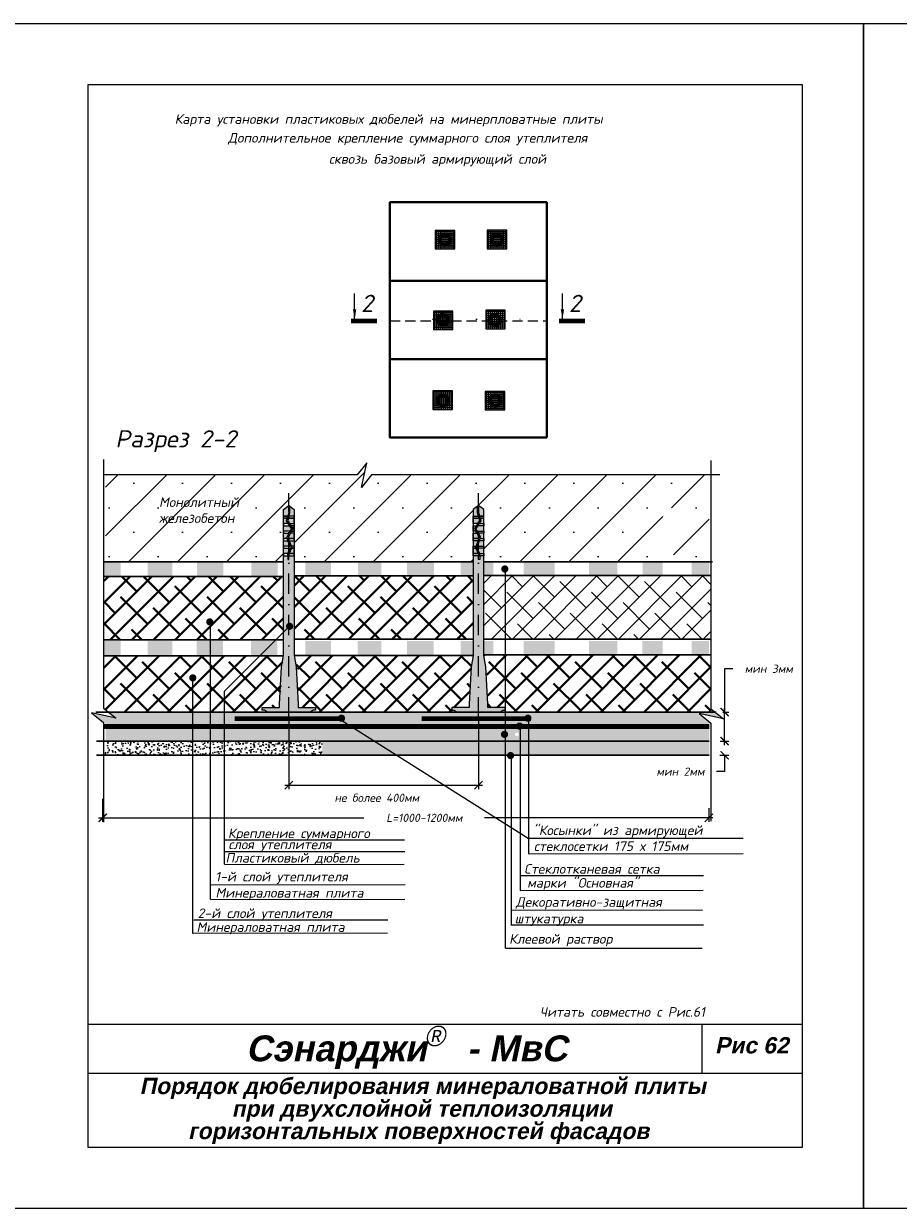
# Model space of a CAD drawing. Header units: inches. Extents: x 47 to 4151, y -1120 to 1902.
# Tile 4 of 93: x 267 to 481, y -419 to -129. Entities that reach past the tile are written whole.
import ezdxf

# ---------------------------------------------------------------- set-up
doc = ezdxf.new("R2010")
doc.units = ezdxf.units.IN
doc.header["$LTSCALE"] = 10
doc.header["$MEASUREMENT"] = 0
for name, pattern in [('ACAD_ISO07W100', [3, 0, -3]), ('DASHDOT', [1, 0.5, -0.25, 0, -0.25]), ('HIDDEN', [0.375, 0.25, -0.125])]:
    doc.linetypes.add(name, pattern=pattern)
doc.layers.add('dim', color=160, linetype='Continuous', lineweight=15)
doc.layers.add('Layer1', color=108, linetype='Continuous', lineweight=30)
for name, color, linetype in [('DUBEL', 142, 'Continuous'), ('hatch', 240, 'Continuous'), ('ndp', 242, 'Continuous'), ('ramka', 248, 'Continuous'), ('Плиты верх', 96, 'Continuous')]:
    doc.layers.add(name, color=color, linetype=linetype)
doc.layers.add('list', color=5, linetype='Continuous', plot=False)
doc.styles.add('ndp', font='ARIALBD.TTF', dxfattribs={"oblique": 12})
doc.styles.add('style2', font='romans.shx', dxfattribs={"oblique": 12})
doc.dimstyles.new('1', dxfattribs={"dimtxt": 2, "dimasz": 2, "dimexe": 1, "dimexo": 0.7, "dimgap": 2, "dimtad": 0, "dimtih": 1, "dimtoh": 1, "dimdec": 4, "dimzin": 0, "dimdsep": 46, "dimtxsty": 'style2', "dimblk": 'ARCHTICK', "dimcen": 1.5, "dimdle": 1, "dimadec": 0, "dimazin": 0, "dimtfac": 1, "dimtdec": 4, "dimtofl": 0, "dimtmove": 0, "dimatfit": 2, "dimldrblk": 'DOTSMALL', "dimfxl": 1, "dimtolj": 1, "dimtzin": 0, "dimarcsym": 0})
doc.dimstyles.new('JIS', dxfattribs={"dimtxt": 2.5, "dimasz": 2.5, "dimexe": 1, "dimexo": 1, "dimgap": 0, "dimtad": 1, "dimdec": 4, "dimdsep": 46, "dimtxsty": 'Standard', "dimcen": 0, "dimadec": 0, "dimazin": 0, "dimtfac": 1, "dimtdec": 4, "dimtix": 1, "dimtmove": 0, "dimatfit": 3, "dimfxl": 1, "dimtolj": 1, "dimtzin": 0, "dimarcsym": 0})
pattern_1 = [(50, (-625.1546, 275.7334), (2.5104106, -0.2196325), [0.2625, -2.8875]), (355, (-625.1546, 275.7334), (-0.4856297, 2.6326725), [0.21, -2.31]), (100.4514, (-624.9454, 275.7151), (2.024783, 2.4130384), [0.2230907, -2.4539974]), (46.1842, (-625.1546, 276.4334), (3.735344, -0.5793166), [0.39375, -4.33125]), (96.6356, (-624.8433, 276.385), (3.27132, 3.409413), [0.334636, -3.680995]), (351.1842, (-625.1546, 276.4334), (3.271317, 3.409415), [0.315, -3.465]), (21, (-624.8046, 276.2584), (2.0891747, -1.409166), [0.2625, -2.8875]), (326, (-624.8046, 276.2584), (0.8516037, 2.538025), [0.21, -2.31]), (71.4514, (-624.6305, 276.141), (2.940779, 1.1288567), [0.2230907, -2.4539974]), (37.5, (-625.1546, 275.7334), (0.0425595, 1.1651285), [0, -2.282, 0, -2.345, 0, -2.31875]), (7.5, (-625.1546, 275.7334), (0.9207434, 1.380441), [0, -1.337, 0, -2.2295, 0, -0.88375]), (327.5, (-625.9351, 275.7334), (1.8683785, -0.07894205), [0, -0.875, 0, -2.73, 0, -3.6225]), (317.5, (-626.285, 275.7334), (2.0411516, 0.3503674), [0, -1.1375, 0, -1.813, 0, -2.5725])]
pattern_2 = [(0, (-625.15458, 275.73343), (0.21875, 0.4375), [0, -0.4375])]
pattern_3 = [(350, (891.94963, 256.61445), (0.29139777, 0.39286785), [0, -0.4375])]
pattern_4 = [(350, (891.92463, 237.18106), (0.29139777, 0.39286785), [0, -0.4375])]

# ---------------------------------------------------------------- blocks, each defined once
blk = doc.blocks.new('_ArchTick')
at = {"layer": 'DUBEL', "color": 0, "const_width": 0.15}
blk.add_lwpolyline([(-0.5, -0.5), (0.5, 0.5)], dxfattribs=at)
blk = doc.blocks.new('*D259')
at = {"layer": 'Defpoints', "color": 0}
for p in [(436.55, -304.45), (436.43, -307.91), (438.3, -307.91)]:
    blk.add_point(p, dxfattribs=at)
at = {"layer": 'dim', "color": 0, "lineweight": -2}
for p, q in [((437.25, -304.45), (439.3, -304.45)), ((438.3, -304.45), (438.3, -302.45)), ((437.13, -307.91), (439.3, -307.91)), ((438.3, -307.91), (438.3, -311.91)), ((438.3, -311.91), (436.3, -311.91))]:
    blk.add_line(p, q, dxfattribs=at)
at = {"layer": 'dim', "color": 0, "lineweight": -2, "xscale": 2, "yscale": 2, "zscale": 2}
for p, rotation in [((438.3, -304.45), 270), ((438.3, -307.91), 90)]:
    blk.add_blockref('_ArchTick', p, dxfattribs=dict(at, rotation=rotation))
at = {"layer": 'dim', "color": 0, "insert": (427.48, -311.91), "char_height": 2, "attachment_point": 5, "style": 'style2'}
blk.add_mtext('\\A1;{\\fRomanS|b0|i0|c204|p2;мин 2мм}', dxfattribs=at)
blk = doc.blocks.new('_DotSmall')
at = {"layer": 'DUBEL', "color": 0, "const_width": 0.5}
blk.add_lwpolyline([(-0.0625, 0, 1), (0.0625, 0, 1)], format="xyb", close=True, dxfattribs=at)
blk = doc.blocks.new('*D258')
at = {"layer": 'Defpoints', "color": 0}
for p in [(437.13, -297.35), (438.3, -297.35), (436.55, -304.45)]:
    blk.add_point(p, dxfattribs=at)
at = {"layer": 'dim', "color": 0, "lineweight": -2}
for p, q in [((440.3, -286.75), (438.3, -286.75)), ((438.3, -286.75), (438.3, -297.35)), ((437.83, -297.35), (439.3, -297.35)), ((438.3, -305.45), (438.3, -296.35)), ((437.25, -304.45), (439.3, -304.45))]:
    blk.add_line(p, q, dxfattribs=at)
at = {"layer": 'dim', "color": 0, "lineweight": -2, "xscale": 2, "yscale": 2, "zscale": 2}
for p, rotation in [((438.3, -297.35), 90), ((438.3, -304.45), 270)]:
    blk.add_blockref('_ArchTick', p, dxfattribs=dict(at, rotation=rotation))
at = {"layer": 'dim', "color": 0, "insert": (449.12, -286.75), "char_height": 2, "attachment_point": 5, "style": 'style2'}
blk.add_mtext('\\A1;{\\fRomanS|b0|i0|c204|p2;мин 3мм}', dxfattribs=at)
blk = doc.blocks.new('*D257')
at = {"layer": 'Defpoints', "color": 0}
for p in [(331.57, -298.72), (378.02, -298.72), (378.02, -315.24)]:
    blk.add_point(p, dxfattribs=at)
at = {"layer": 'dim', "color": 0, "lineweight": -2}
for p, q in [((331.57, -299.42), (331.57, -316.24)), ((378.02, -299.42), (378.02, -316.24)), ((330.57, -315.24), (379.02, -315.24))]:
    blk.add_line(p, q, dxfattribs=at)
at = {"layer": 'dim', "color": 0, "lineweight": -2, "xscale": 2, "yscale": 2, "zscale": 2, "rotation": 180}
blk.add_blockref('_ArchTick', (331.57, -315.24), dxfattribs=at)
at = {"layer": 'dim', "color": 0, "lineweight": -2, "xscale": 2, "yscale": 2, "zscale": 2}
blk.add_blockref('_ArchTick', (378.02, -315.24), dxfattribs=at)
at = {"layer": 'dim', "color": 0, "insert": (353.11, -318.32), "char_height": 2, "attachment_point": 5, "style": 'style2'}
blk.add_mtext('\\A1;{\\fRomanS|b0|i0|c204|p2;не более 400мм}', dxfattribs=at)
blk = doc.blocks.new('*D306')
at = {"layer": 'Defpoints', "color": 0}
for p in [(285.97, -317.88), (434.42, -320.2), (434.42, -323.23)]:
    blk.add_point(p, dxfattribs=at)
at = {"layer": 'dim', "color": 0, "lineweight": -2}
for p, q in [((285.97, -318.58), (285.97, -324.23)), ((434.42, -320.9), (434.42, -324.23)), ((284.97, -323.23), (349.97, -323.23)), ((435.42, -323.23), (379.53, -323.23))]:
    blk.add_line(p, q, dxfattribs=at)
at = {"layer": 'dim', "color": 0, "lineweight": -2, "xscale": 2, "yscale": 2, "zscale": 2, "rotation": 180}
blk.add_blockref('_ArchTick', (285.97, -323.23), dxfattribs=at)
at = {"layer": 'dim', "color": 0, "lineweight": -2, "xscale": 2, "yscale": 2, "zscale": 2}
blk.add_blockref('_ArchTick', (434.42, -323.23), dxfattribs=at)
at = {"layer": 'dim', "color": 0, "insert": (364.75, -323.23), "char_height": 2, "attachment_point": 5, "style": 'style2'}
blk.add_mtext('\\A1;L=1000-1200{\\fRomanS|b0|i0|c204|p2;мм}', dxfattribs=at)

msp = doc.modelspace()

# ---------------------------------------------------------------- hatches: boundary and pattern name
at = {"ltscale": 0.35}
h = msp.add_hatch(dxfattribs=at)
h.set_pattern_fill('NET,_I', color=1, scale=0.15, angle=90, style=2)
h.set_pattern_definition([(90, (524.88955, -315.4073), (-0.47625, 3e-17), []), (180, (524.88955, -315.4073), (-6e-17, -0.47625), [])])
h.paths.add_polyline_path([(372.204341, -183.925119), (372.204341, -179.4154), (367.418221, -179.4154), (367.418221, -183.925119)])
h = msp.add_hatch(dxfattribs=at)
h.set_pattern_fill('NET,_I', color=1, scale=0.15, angle=90, style=2)
h.set_pattern_definition([(90, (537.61676, -315.3983), (-0.47625, 3e-17), []), (180, (537.61676, -315.3983), (-6e-17, -0.47625), [])])
h.paths.add_polyline_path([(384.931551, -183.916143), (384.931551, -179.406424), (380.145431, -179.406424), (380.145431, -183.916143)])
h = msp.add_hatch(dxfattribs=at)
h.set_pattern_fill('NET,_I', color=1, scale=0.15, angle=90, style=2)
h.set_pattern_definition([(90, (524.4314, -335.15647), (-0.47625, 3e-17), []), (180, (524.4314, -335.15647), (-6e-17, -0.47625), [])])
h.paths.add_polyline_path([(371.746194, -203.674314), (371.746194, -199.164595), (366.960073, -199.164595), (366.960073, -203.674314)])
h = msp.add_hatch(dxfattribs=at)
h.set_pattern_fill('NET,_I', color=1, scale=0.15, angle=90, style=2)
h.set_pattern_definition([(90, (537.25886, -334.96457), (-0.47625, 3e-17), []), (180, (537.25886, -334.96457), (-6e-17, -0.47625), [])])
h.paths.add_polyline_path([(384.573644, -203.482411), (384.573644, -198.972692), (379.787524, -198.972692), (379.787524, -203.482411)])
h = msp.add_hatch(dxfattribs=at)
h.set_pattern_fill('NET,_I', color=1, scale=0.15, angle=90, style=2)
h.set_pattern_definition([(90, (524.32537, -354.7164), (-0.47625, 3e-17), []), (180, (524.32537, -354.7164), (-6e-17, -0.47625), [])])
h.paths.add_polyline_path([(371.640156, -223.234241), (371.640156, -218.724522), (366.854035, -218.724522), (366.854035, -223.234241)])
h = msp.add_hatch(dxfattribs=at)
h.set_pattern_fill('NET,_I', color=1, scale=0.15, angle=90, style=2)
h.set_pattern_definition([(90, (537.13247, -354.85425), (-0.47625, 3e-17), []), (180, (537.13247, -354.85425), (-6e-17, -0.47625), [])])
h.paths.add_polyline_path([(384.447259, -223.372089), (384.447259, -218.86237), (379.661139, -218.86237), (379.661139, -223.372089)])
at = {"layer": 'dim'}
h = msp.add_hatch(color=4, dxfattribs=at)
h.paths.add_polyline_path([(331.573033, -276.747516, -0.1139139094), (331.416389, -276.626605), (330.269039, -277.771915), (330.269039, -283.488393), (329.79615, -286.262246), (329.319208, -295.401801), (329.319208, -296.197066), (325.043143, -296.197066), (325.043143, -296.911671), (325.632283, -296.911671), (326.361803, -297.352468), (331.573033, -297.352468)])
h.paths.add_polyline_path([(333.349916, -286.262246), (332.877027, -283.488393), (332.877027, -259.082551), (331.573033, -259.082551), (331.573033, -275.947974, -0.1080456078), (331.756625, -275.907833, -1), (331.756625, -276.787657, -0.1080456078), (331.573033, -276.747516), (331.573033, -297.352468), (336.784263, -297.352468), (337.513783, -296.911671), (338.102923, -296.911671), (338.102923, -296.197066), (333.826858, -296.197066), (333.826858, -295.401801)])
h.paths.add_polyline_path([(331.573033, -259.985832), (331.282617, -259.985832), (331.282617, -259.082551), (330.269039, -259.082551), (330.269039, -277.771915), (331.416389, -276.626605, -0.4913665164), (331.573033, -275.947974)])
h.paths.add_polyline_path([(331.573033, -257.95355), (331.573033, -257.243493), (330.269039, -257.243493), (330.269039, -258.537095), (331.311491, -258.537095)])
h.paths.add_polyline_path([(332.877027, -257.243493), (332.194609, -257.243493), (331.614823, -258.537095), (332.877027, -258.537095)])
h.paths.add_polyline_path([(331.891277, -257.243493), (331.573033, -257.243493), (331.573033, -257.95355)])
h.paths.add_polyline_path([(331.573033, -255.965467), (331.367341, -255.404435), (330.269039, -255.404435), (330.269039, -256.698037), (331.573033, -256.698037)])
h.paths.add_polyline_path([(332.877027, -255.404435), (331.66216, -255.404435), (332.136435, -256.698037), (332.877027, -256.698037)])
h.paths.add_polyline_path([(332.877027, -253.565377), (331.934363, -253.565377), (331.573033, -254.278809), (331.573033, -254.858979), (332.877027, -254.858979)])
h.paths.add_polyline_path([(331.573033, -253.565377), (330.269039, -253.565377), (330.269039, -254.858979), (331.16736, -254.858979), (331.573033, -255.965467), (331.573033, -255.161339), (331.38534, -254.649401), (331.573033, -254.278809), (331.573033, -253.666176), (331.08403, -254.631694)])
h.paths.add_polyline_path([(331.573033, -251.726319), (330.269039, -251.726319), (330.269039, -253.019921), (331.573033, -253.019921)])
h.paths.add_polyline_path([(332.199263, -252.429711), (331.76338, -251.726319), (331.573033, -251.726319), (331.573033, -253.019921), (331.90034, -253.019921)])
h.paths.add_polyline_path([(332.877027, -251.726319), (332.08902, -251.726319), (332.51645, -252.416069), (332.210618, -253.019921), (332.877027, -253.019921)])
h.paths.add_polyline_path([(332.877027, -249.887262), (331.573033, -249.887262), (331.573033, -250.893663), (331.751008, -251.180863), (332.877027, -251.180863)])
h.paths.add_polyline_path([(330.993605, -250.484123), (331.169993, -249.887262), (330.269039, -249.887262), (330.269039, -251.180863), (331.425367, -251.180863)])
h.paths.add_polyline_path([(331.573033, -249.887262), (331.458629, -249.887262), (331.29419, -250.44369), (331.573033, -250.893663)])
h.paths.add_polyline_path([(332.877027, -247.71308), (331.849835, -246.972699), (331.849835, -248.563498), (331.573033, -249.341805), (331.573033, -249.50014), (331.619825, -249.341805), (332.877027, -249.341805)])
h.paths.add_polyline_path([(331.573033, -246.773185), (330.269039, -247.71308), (330.269039, -249.341805), (331.331189, -249.341805), (331.573033, -248.523453)])
h = msp.add_hatch(color=4, dxfattribs=at)
h.paths.add_polyline_path([(378.018058, -259.082551), (376.714064, -259.082551), (376.714064, -283.488393), (376.241175, -286.262246), (375.764233, -295.401801), (375.764233, -296.197066), (371.488168, -296.197066), (371.488168, -296.911671), (372.077309, -296.911671), (372.806828, -297.352468), (378.018058, -297.352468)])
h.paths.add_polyline_path([(379.322052, -259.082551), (378.308474, -259.082551), (378.308474, -259.985832), (378.018058, -259.985832), (378.018058, -297.352468), (383.229289, -297.352468), (383.958808, -296.911671), (384.547949, -296.911671), (384.547949, -296.197066), (380.271883, -296.197066), (380.271883, -295.401801), (379.794941, -286.262246), (379.322052, -283.488393)])
h.paths.add_polyline_path([(377.396482, -257.243493), (376.714064, -257.243493), (376.714064, -258.537095), (377.976268, -258.537095)])
h.paths.add_polyline_path([(379.322052, -257.243493), (378.018058, -257.243493), (378.018058, -257.95355), (378.2796, -258.537095), (379.322052, -258.537095)])
h.paths.add_polyline_path([(377.928931, -255.404435), (376.714064, -255.404435), (376.714064, -256.698037), (377.454656, -256.698037)])
h.paths.add_polyline_path([(379.322052, -255.404435), (378.22375, -255.404435), (378.018058, -255.965467), (378.018058, -256.698037), (379.322052, -256.698037)])
h.paths.add_polyline_path([(379.322052, -253.565377), (378.018058, -253.565377), (378.507061, -254.631694), (378.018058, -253.666176), (378.018058, -254.278809), (378.205751, -254.649401), (378.018058, -255.161339), (378.018058, -255.965467), (378.22375, -255.404435), (378.423732, -254.858979), (379.322052, -254.858979)])
h.paths.add_polyline_path([(377.656729, -253.565377), (376.714064, -253.565377), (376.714064, -254.858979), (378.018058, -254.858979), (378.018058, -254.278809)])
h.paths.add_polyline_path([(377.741257, -248.563498), (377.741257, -246.972699), (376.714064, -247.71308), (376.714064, -249.341805), (377.971266, -249.341805), (378.018058, -249.50014), (378.018058, -249.341805)])
h.paths.add_polyline_path([(379.322052, -247.71308), (378.018058, -246.773185), (378.018058, -248.523453), (378.259902, -249.341805), (379.322052, -249.341805)])
h.paths.add_polyline_path([(379.322052, -249.887262), (378.421098, -249.887262), (378.597486, -250.484123), (378.165724, -251.180863), (379.322052, -251.180863)])
h.paths.add_polyline_path([(378.018058, -249.887262), (376.714064, -249.887262), (376.714064, -251.180863), (377.840083, -251.180863), (378.018058, -250.893663)])
h.paths.add_polyline_path([(378.132462, -249.887262), (378.018058, -249.887262), (378.018058, -250.893663), (378.296901, -250.44369)])
h.paths.add_polyline_path([(377.502071, -251.726319), (376.714064, -251.726319), (376.714064, -253.019921), (377.380473, -253.019921), (377.074641, -252.416069)])
h.paths.add_polyline_path([(378.018058, -251.726319), (377.827712, -251.726319), (377.391829, -252.429711), (377.690751, -253.019921), (378.018058, -253.019921)])
h.paths.add_polyline_path([(379.322052, -251.726319), (378.018058, -251.726319), (378.018058, -253.019921), (379.322052, -253.019921)])
h = msp.add_hatch(dxfattribs=at)
h.set_pattern_fill('ANSI38', color=1, scale=29.327494, style=0)
h.set_pattern_definition([(45, (2e-14, 319.1827), (-2.592209, 2.592209), []), (135, (2e-14, 319.1827), (-7.776626, 2.592209), [9.16484, -5.498905])])
h.paths.add_polyline_path([(434.927371, -263.927043), (387.521259, -263.927043), (387.521259, -279.485214), (434.927371, -279.485214)])
h.paths.add_polyline_path([(387.521259, -263.927043), (379.322052, -263.927043), (379.322052, -279.485214), (387.521259, -279.485214)])
at = {"layer": 'hatch'}
h = msp.add_hatch(dxfattribs=at)
h.set_pattern_fill('SACNCR', color=1, scale=90.327494, style=0)
h.set_pattern_definition([(45, (-496.824, 638.897), (-5.987923, 5.987923), []), (45, (-490.8365, 638.897), (-5.987923, 5.987923), [0, -8.4682])])
h.paths.add_polyline_path([(376.714064, -247.71308), (378.018058, -246.773185), (379.322052, -247.71308), (379.322052, -249.341805), (379.322052, -249.887262), (379.322052, -251.726319), (379.322052, -253.565377), (379.322052, -255.404435), (379.322052, -257.243493), (379.322052, -259.082551), (379.322052, -260.54145), (423.15909, -260.54145), (423.15909, -259.082551), (423.15909, -258.537095), (423.15909, -257.243493), (423.15909, -256.698037), (423.15909, -255.404435), (423.15909, -254.858979), (423.15909, -253.565377), (423.15909, -253.019921), (423.15909, -251.726319), (423.15909, -251.180863), (423.15909, -249.887262), (423.15909, -249.341805), (423.15909, -247.71308), (424.463083, -246.773185), (424.739885, -246.972699), (425.767077, -247.71308), (425.767077, -249.341805), (425.767077, -251.180863), (425.767077, -251.726319), (425.767077, -253.019921), (425.767077, -253.565377), (425.767077, -255.404435), (425.767077, -256.698037), (425.767077, -258.537095), (425.767077, -259.082551), (425.767077, -260.54145), (434.521798, -260.54145), (434.521798, -239.229555), (352.075606, -239.229555), (349.631866, -242.330282), (349.7281, -241.890166), (349.370244, -242.344229), (350.591715, -236.757978), (348.572045, -239.215608), (348.321886, -239.215608), (348.310424, -239.229555), (286.676105, -239.229555), (286.676105, -260.54145), (330.269039, -260.54145), (330.269039, -259.082551), (330.269039, -258.537095), (330.269039, -257.243493), (330.269039, -256.698037), (330.269039, -255.404435), (330.269039, -254.858979), (330.269039, -253.565377), (330.269039, -253.019921), (330.269039, -251.726319), (330.269039, -251.180863), (330.269039, -249.887262), (330.269039, -249.341805), (330.269039, -247.71308), (331.573033, -246.773185), (331.849835, -246.972699), (332.877027, -247.71308), (332.877027, -249.341805), (332.877027, -251.180863), (332.877027, -251.726319), (332.877027, -253.019921), (332.877027, -253.565377), (332.877027, -255.404435), (332.877027, -256.698037), (332.877027, -258.537095), (332.877027, -259.082551), (332.877027, -260.54145), (376.714064, -260.54145), (376.714064, -259.082551), (376.714064, -258.537095), (376.714064, -256.698037), (376.714064, -254.858979), (376.714064, -253.565377), (376.714064, -251.726319), (376.714064, -249.341805)])
h.paths.add_polyline_path([(299.175813, -251.503158), (323.922632, -251.752508), (324.670682, -248.233209), (299.923863, -247.983858)], flags=24)
h.paths.add_polyline_path([(299.510984, -247.587018), (323.140565, -247.836368), (323.888615, -244.317069), (300.259035, -244.067719)], flags=24)
h = msp.add_hatch(dxfattribs=at)
h.set_pattern_fill('DOTS', color=1, scale=7, angle=350, style=0)
h.set_pattern_definition(pattern_3)
h.paths.add_polyline_path([(354.208245, -264.018027), (354.208245, -260.54145), (348.491656, -260.54145), (348.491656, -264.018027)])
h.paths.add_polyline_path([(341.909382, -264.018027), (341.909382, -260.54145), (335.607203, -260.54145), (335.607203, -264.018027)])
h.paths.add_polyline_path([(328.801492, -264.123088), (328.801492, -260.54145), (322.359271, -260.54145), (322.359271, -264.123088)])
h.paths.add_polyline_path([(315.496897, -264.123088), (315.496897, -260.54145), (309.054671, -260.54145), (309.054671, -264.123088)])
h.paths.add_polyline_path([(303.018804, -264.123088), (303.018804, -260.54145), (296.99672, -260.54145), (296.99672, -264.123088)])
h.paths.add_polyline_path([(290.414446, -264.123088), (290.414446, -260.54145), (286.400985, -260.54145), (286.400985, -264.123088)])
h = msp.add_hatch(dxfattribs=at)
h.set_pattern_fill('DOTS', color=1, scale=7, angle=350, style=0)
h.set_pattern_definition(pattern_3)
h.paths.add_polyline_path([(434.521798, -263.853335), (434.521798, -260.54145), (430.248815, -260.54145), (430.248815, -263.853335)])
h.paths.add_polyline_path([(423.15909, -263.927043), (423.15909, -260.54145), (418.204652, -260.54145), (418.204652, -263.927043)])
h.paths.add_polyline_path([(412.042526, -263.927043), (412.042526, -260.54145), (405.078184, -260.54145), (405.078184, -263.927043)])
h.paths.add_polyline_path([(396.675284, -263.927043), (396.675284, -260.54145), (389.112668, -260.54145), (389.112668, -263.927043)])
h.paths.add_polyline_path([(381.690105, -263.927043), (381.690105, -260.54145), (379.322052, -260.54145), (379.322052, -263.927043)])
h.paths.add_polyline_path([(376.714064, -264.018027), (376.714064, -260.54145), (373.674971, -260.54145), (373.674971, -264.018027)])
h.paths.add_polyline_path([(367.092697, -264.018027), (367.092697, -260.54145), (360.510418, -260.54145), (360.510418, -264.018027)])
h = msp.add_hatch(dxfattribs=at)
h.set_pattern_fill('DOTS', color=1, scale=7, angle=350, style=0)
h.set_pattern_definition(pattern_4)
h.paths.add_polyline_path([(354.183244, -283.451425), (354.183244, -279.974848), (348.466655, -279.974848), (348.466655, -283.451425)])
h.paths.add_polyline_path([(341.884381, -283.451425), (341.884381, -279.974848), (335.582202, -279.974848), (335.582202, -283.451425)])
h.paths.add_polyline_path([(328.77649, -283.556486), (328.77649, -279.974848), (322.33427, -279.974848), (322.33427, -283.556486)])
h.paths.add_polyline_path([(315.471896, -283.556486), (315.471896, -279.974848), (309.02967, -279.974848), (309.02967, -283.556486)])
h.paths.add_polyline_path([(302.993803, -283.556486), (302.993803, -279.974848), (296.971719, -279.974848), (296.971719, -283.556486)])
h.paths.add_polyline_path([(290.389445, -283.556486), (290.389445, -279.974848), (286.375984, -279.974848), (286.375984, -283.556486)])
h = msp.add_hatch(dxfattribs=at)
h.set_pattern_fill('DOTS', color=1, scale=7, angle=350, style=0)
h.set_pattern_definition(pattern_4)
h.paths.add_polyline_path([(434.496797, -283.286732), (434.496797, -279.974848), (430.223814, -279.974848), (430.223814, -283.286732)])
h.paths.add_polyline_path([(423.134088, -283.360441), (423.134088, -279.974848), (418.179651, -279.974848), (418.179651, -283.360441)])
h.paths.add_polyline_path([(412.017524, -283.360441), (412.017524, -279.974848), (405.053182, -279.974848), (405.053182, -283.360441)])
h.paths.add_polyline_path([(396.650283, -283.360441), (396.650283, -279.974848), (389.087667, -279.974848), (389.087667, -283.360441)])
h.paths.add_polyline_path([(381.665104, -283.360441), (381.665104, -279.974848), (379.297051, -279.974848), (379.297051, -283.360441)])
h.paths.add_polyline_path([(376.689063, -283.451425), (376.689063, -279.974848), (373.64997, -279.974848), (373.64997, -283.451425)])
h.paths.add_polyline_path([(367.067696, -283.451425), (367.067696, -279.974848), (360.485417, -279.974848), (360.485417, -283.451425)])
h = msp.add_hatch(dxfattribs=at)
h.set_pattern_fill('DOTS', color=1, scale=7, style=0)
h.set_pattern_definition(pattern_2)
h.paths.add_polyline_path([(336.849435, -297.352468), (316.474161, -297.352468), (287.666918, -297.352468), (289.790779, -299.026322), (283.789767, -297.71416), (286.676105, -300.086142), (286.676105, -300.901768), (336.849435, -300.901768)])
h.paths.add_polyline_path([(336.849435, -300.901768), (286.676105, -300.901768), (286.676105, -304.451068), (336.849435, -304.451068)])
h.paths.add_polyline_path([(338.325788, -297.352468), (336.849435, -297.352468), (336.849435, -300.901768), (338.325788, -300.901768)])
h.paths.add_polyline_path([(338.325788, -300.901768), (336.849435, -300.901768), (336.849435, -304.451068), (338.325788, -304.451068)])
h = msp.add_hatch(dxfattribs=at)
h.set_pattern_fill('DOTS', color=1, scale=7, style=0)
h.set_pattern_definition(pattern_2)
h.paths.add_polyline_path([(387.521259, -297.352468), (338.325788, -297.352468), (338.325788, -300.901768), (339.251248, -300.901768, -0.5376095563), (339.656035, -300.289604, -0.5376095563), (340.060822, -300.901768), (387.521259, -300.901768)])
h.paths.add_polyline_path([(387.521259, -303.233051, -0.0725178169), (387.395649, -303.251366, -1), (387.395649, -302.371541, -0.0725178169), (387.521259, -302.389855), (387.521259, -300.901768), (340.060822, -300.901768, -0.3007203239), (339.656035, -301.169428, -0.3007203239), (339.251248, -300.901768), (338.325788, -300.901768), (338.325788, -304.451068), (387.521259, -304.451068)])
h.paths.add_polyline_path([(390.899054, -297.352468), (390.899054, -300.901768), (434.521798, -300.901768), (434.521798, -300.086142), (431.635459, -297.71416), (437.636472, -299.026322), (435.512611, -297.352468)])
h.paths.add_polyline_path([(434.521798, -300.901768), (390.899054, -300.901768), (390.899054, -304.451068), (434.521798, -304.451068)])
h.paths.add_polyline_path([(390.899054, -297.352468), (387.521259, -297.352468), (387.521259, -300.901768), (390.899054, -300.901768)])
h.paths.add_polyline_path([(390.899054, -300.901768), (387.521259, -300.901768), (387.521259, -302.389855, -0.7455016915), (387.521259, -303.233051), (387.521259, -304.451068), (390.899054, -304.451068)])
h = msp.add_hatch(dxfattribs=at)
h.set_pattern_fill('AR-CONC', color=1, scale=0.35, style=0)
h.set_pattern_definition(pattern_1)
h.paths.add_polyline_path([(336.849435, -304.451068), (286.676105, -304.451068), (286.676105, -307.906523), (336.849435, -307.906523)])
h.paths.add_polyline_path([(338.325788, -304.451068), (336.849435, -304.451068), (336.849435, -307.906523), (338.325788, -307.906523)])
h.paths.add_polyline_path([(339.754197, -304.451068), (338.325788, -304.451068), (338.325788, -307.906523), (339.754197, -307.906523)])
h = msp.add_hatch(dxfattribs=at)
h.set_pattern_fill('AR-CONC', color=1, scale=0.35, style=0)
h.set_pattern_definition(pattern_1)
h.paths.add_polyline_path([(387.521259, -304.451068), (339.754197, -304.451068), (339.754197, -307.906523), (387.521259, -307.906523)])
h.paths.add_polyline_path([(390.899054, -304.451068), (387.521259, -304.451068), (387.521259, -307.906523), (388.447173, -307.906523, -0.3585132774), (388.878846, -307.551351, -0.3585132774), (389.31052, -307.906523), (390.899054, -307.906523)])
h.paths.add_polyline_path([(434.521798, -304.451068), (390.899054, -304.451068), (390.899054, -307.906523), (434.521798, -307.906523)])
at = {"layer": 'Плиты верх', "lineweight": 40}
h = msp.add_hatch(dxfattribs=at)
h.set_pattern_fill('ANSI38', color=1, scale=30, style=0)
h.paths.add_polyline_path([(379.354588, -283.360441), (434.962439, -283.360441), (434.962439, -297.352468), (384.57628, -297.352468), (384.547949, -296.197066), (380.271883, -296.197066), (380.271883, -290.165656), (379.794941, -286.262246), (379.689976, -284.250813)])
h.paths.add_polyline_path([(332.877027, -283.488393), (376.714064, -283.488393), (376.241175, -286.262246), (375.764233, -295.401801), (375.764233, -296.197066), (371.488168, -296.197066), (371.488168, -296.911671), (371.488168, -297.352468), (338.102923, -297.352468), (338.102923, -296.197066), (333.826858, -296.197066), (333.826858, -291.567656), (333.826858, -287.483574)])
h.paths.add_polyline_path([(286.297616, -283.556486), (330.134653, -283.556486), (329.319208, -296.197066), (325.043143, -296.197066), (325.043143, -297.352468), (287.402474, -297.352468), (286.134158, -296.352884)])
edge = h.paths.add_edge_path()
edge.add_line((332.917229, -264.018027), (376.714064, -264.018027))
edge.add_line((376.714064, -264.018027), (376.714064, -279.530723))
edge.add_line((376.714064, -279.530723), (332.877027, -279.530723))
edge.add_line((332.877027, -279.530723), (332.937948, -264.018027))
edge.add_line((286.322617, -264.123088), (330.159655, -264.123088))
edge.add_line((330.159655, -264.123088), (330.134655, -279.635943))
edge.add_line((330.134655, -279.635943), (286.297618, -279.635943))
edge.add_line((286.297618, -279.635943), (286.297618, -264.123088))

# ---------------------------------------------------------------- linework, layer by layer
at = {"color": 1, "ltscale": 0.35}
for points in [[(372.204341, -183.925119), (372.204341, -179.4154), (367.418221, -179.4154), (367.418221, -183.925119)], [(384.931551, -183.916143), (384.931551, -179.406424), (380.145431, -179.406424), (380.145431, -183.916143)], [(371.746194, -203.674314), (371.746194, -199.164595), (366.960073, -199.164595), (366.960073, -203.674314)], [(384.573644, -203.482411), (384.573644, -198.972692), (379.787524, -198.972692), (379.787524, -203.482411)], [(371.640156, -223.234241), (371.640156, -218.724522), (366.854035, -218.724522), (366.854035, -223.234241)], [(384.447259, -223.372089), (384.447259, -218.86237), (379.661139, -218.86237), (379.661139, -223.372089)]]:
    msp.add_lwpolyline(points, close=True, dxfattribs=at)
at = {"lineweight": 80, "ltscale": 0.25}
for points in [[(353.141599, -201.635093), (346.860238, -201.635093)], [(404.038058, -201.635093), (397.756697, -201.635093)]]:
    msp.add_lwpolyline(points, dxfattribs=at)
at = {"color": 0, "linetype": 'ACAD_ISO07W100', "ltscale": 0.35}
msp.add_lwpolyline([(356.330035, -201.150349), (394.715122, -201.150349), (394.715122, -201.150349)], dxfattribs=at)
at = {"layer": 'dim', "color": 1, "linetype": 'HIDDEN'}
msp.add_line((356.330403, -201.538901), (394.725111, -201.538901), dxfattribs=at)
at = {"layer": 'DUBEL', "linetype": 'DASHDOT'}
for p, q in [((331.573033, -298.719426), (331.573033, -243.754402)), ((378.018058, -298.719426), (378.018058, -243.754402))]:
    msp.add_line(p, q, dxfattribs=at)
at = {"layer": 'DUBEL'}
for points in [[(333.826858, -295.401801), (333.826858, -296.197066), (338.102923, -296.197066), (338.102923, -296.911671), (337.513783, -296.911671), (336.784263, -297.352468), (326.361803, -297.352468), (325.632283, -296.911671), (325.043143, -296.911671), (325.043143, -296.197066), (329.319208, -296.197066), (329.319208, -295.401801), (329.79615, -286.262246), (330.269039, -283.488393), (330.269039, -259.082551), (331.282617, -259.082551), (331.282617, -259.985832), (331.559418, -259.985832), (331.559418, -259.082551), (331.282617, -259.082551), (332.877027, -259.082551), (332.877027, -258.537095), (331.614823, -258.537095), (331.559418, -258.660712), (331.573033, -259.082551), (331.282617, -259.082551), (331.282617, -258.601518), (331.311491, -258.537095), (330.269039, -258.537095), (330.269039, -259.082551), (330.269039, -257.243493), (331.891277, -257.243493), (331.311491, -258.537095), (331.973961, -257.059011), (331.841616, -256.698037), (330.269039, -256.698037), (330.269039, -257.243493), (330.269039, -255.404435), (331.367341, -255.404435), (331.841616, -256.698037), (331.16736, -254.858979), (330.269039, -254.858979), (330.269039, -255.404435), (330.269039, -253.565377), (331.573033, -253.565377), (331.08403, -254.631694), (331.90034, -253.019921), (330.269039, -253.019921), (330.269039, -253.565377), (330.269039, -251.726319), (331.573033, -251.726319), (331.76338, -251.726319), (332.199263, -252.429711), (331.90034, -253.019921), (332.199263, -252.429711), (331.425367, -251.180863), (330.269039, -251.180863), (330.269039, -251.726319), (330.269039, -249.887262), (331.169993, -249.887262), (330.993605, -250.484123), (331.425367, -251.180863), (330.993605, -250.484123), (331.169993, -249.887262), (330.269039, -249.887262), (330.269039, -249.341805), (331.331189, -249.341805), (331.169993, -249.887262), (331.331189, -249.341805), (330.269039, -249.341805), (330.269039, -247.71308), (331.573033, -246.773185), (331.573033, -248.523453), (331.331189, -249.341805), (331.573033, -249.341805), (331.849835, -248.563498), (331.849835, -246.972699), (331.573033, -246.773185), (332.877027, -247.71308), (332.877027, -249.341805), (331.619825, -249.341805), (331.458629, -249.887262), (332.877027, -249.887262), (331.573033, -249.887262), (331.458629, -249.887262), (331.29419, -250.44369), (331.751008, -251.180863), (332.877027, -251.180863), (332.877027, -249.341805), (332.877027, -251.726319), (332.08902, -251.726319), (331.751008, -251.180863), (332.51645, -252.416069), (332.210618, -253.019921), (332.877027, -253.019921), (332.877027, -251.726319), (332.877027, -253.565377), (331.934363, -253.565377), (332.210618, -253.019921), (331.38534, -254.649401), (331.66216, -255.404435), (332.877027, -255.404435), (332.877027, -253.565377), (332.877027, -254.858979), (331.573033, -254.858979), (331.462178, -254.858979), (332.877027, -254.858979), (332.877027, -256.698037), (332.136435, -256.698037), (331.66216, -255.404435), (332.27261, -257.069459), (332.194609, -257.243493), (332.877027, -257.243493), (332.194609, -257.243493), (331.614823, -258.537095), (332.877027, -258.537095), (332.877027, -256.698037), (332.877027, -259.082551), (332.877027, -283.488393), (333.349916, -286.262246), (333.826858, -295.401801)], [(375.764233, -295.401801), (375.764233, -296.197066), (371.488168, -296.197066), (371.488168, -296.911671), (372.077309, -296.911671), (372.806828, -297.352468), (383.229289, -297.352468), (383.958808, -296.911671), (384.547949, -296.911671), (384.547949, -296.197066), (380.271883, -296.197066), (380.271883, -295.401801), (379.794941, -286.262246), (379.322052, -283.488393), (379.322052, -259.082551), (378.308474, -259.082551), (378.308474, -259.985832), (378.031673, -259.985832), (378.031673, -259.082551), (378.308474, -259.082551), (376.714064, -259.082551), (376.714064, -258.537095), (377.976268, -258.537095), (378.031673, -258.660712), (378.018058, -259.082551), (378.308474, -259.082551), (378.308474, -258.601518), (378.2796, -258.537095), (379.322052, -258.537095), (379.322052, -259.082551), (379.322052, -257.243493), (377.699814, -257.243493), (378.2796, -258.537095), (377.61713, -257.059011), (377.749475, -256.698037), (379.322052, -256.698037), (379.322052, -257.243493), (379.322052, -255.404435), (378.22375, -255.404435), (377.749475, -256.698037), (378.423732, -254.858979), (379.322052, -254.858979), (379.322052, -255.404435), (379.322052, -253.565377), (378.018058, -253.565377), (378.507061, -254.631694), (377.690751, -253.019921), (379.322052, -253.019921), (379.322052, -253.565377), (379.322052, -251.726319), (378.018058, -251.726319), (377.827712, -251.726319), (377.391829, -252.429711), (377.690751, -253.019921), (377.391829, -252.429711), (378.165724, -251.180863), (379.322052, -251.180863), (379.322052, -251.726319), (379.322052, -249.887262), (378.421098, -249.887262), (378.597486, -250.484123), (378.165724, -251.180863), (378.597486, -250.484123), (378.421098, -249.887262), (379.322052, -249.887262), (379.322052, -249.341805), (378.259902, -249.341805), (378.421098, -249.887262), (378.259902, -249.341805), (379.322052, -249.341805), (379.322052, -247.71308), (378.018058, -246.773185), (378.018058, -248.523453), (378.259902, -249.341805), (378.018058, -249.341805), (377.741257, -248.563498), (377.741257, -246.972699), (378.018058, -246.773185), (376.714064, -247.71308), (376.714064, -249.341805), (377.971266, -249.341805), (378.132462, -249.887262), (376.714064, -249.887262), (378.018058, -249.887262), (378.132462, -249.887262), (378.296901, -250.44369), (377.840083, -251.180863), (376.714064, -251.180863), (376.714064, -249.341805), (376.714064, -251.726319), (377.502071, -251.726319), (377.840083, -251.180863), (377.074641, -252.416069), (377.380473, -253.019921), (376.714064, -253.019921), (376.714064, -251.726319), (376.714064, -253.565377), (377.656729, -253.565377), (377.380473, -253.019921), (378.205751, -254.649401), (377.928931, -255.404435), (376.714064, -255.404435), (376.714064, -253.565377), (376.714064, -254.858979), (378.018058, -254.858979), (378.128913, -254.858979), (376.714064, -254.858979), (376.714064, -256.698037), (377.454656, -256.698037), (377.928931, -255.404435), (377.318481, -257.069459), (377.396482, -257.243493), (376.714064, -257.243493), (377.396482, -257.243493), (377.976268, -258.537095), (376.714064, -258.537095), (376.714064, -256.698037), (376.714064, -259.082551), (376.714064, -283.488393), (376.241175, -286.262246), (375.764233, -295.401801)]]:
    msp.add_lwpolyline(points, close=True, dxfattribs=at)
at = {"layer": 'DUBEL', "linetype": 'HIDDEN', "const_width": 1.2}
for points in [[(318.317145, -298.955246), (345.133759, -298.955246)], [(364.099798, -298.955246), (390.916412, -298.955246)], [(286.349894, -300.901768), (434.521798, -300.901768)]]:
    msp.add_lwpolyline(points, dxfattribs=at)
at = {"layer": 'DUBEL', "color": 5, "lineweight": 70}
for centre in [(369.710464, -181.654512), (382.510465, -181.654512), (369.246392, -201.294835), (382.046392, -201.294835), (369.276809, -221.104607), (382.076809, -221.104607)]:
    msp.add_circle(centre, 1.257963, dxfattribs=at)
at = {"layer": 'hatch'}
for points in [[(286.134158, -235.525639), (286.134158, -296.352884), (289.248832, -298.807616), (283.24782, -297.495455), (286.134158, -299.867437), (286.134158, -324.252752)], [(437.10304, -239.229555), (351.824977, -239.229555), (349.370244, -242.344229), (350.682406, -236.343217), (348.310424, -239.229555), (286.402355, -239.229555)], [(434.927371, -235.744344), (434.927371, -296.571589), (438.042045, -299.026322), (432.041033, -297.71416), (434.927371, -300.086142), (434.927371, -324.044249)]]:
    msp.add_lwpolyline(points, dxfattribs=at)
at = {"layer": 'Layer1'}
for p, q in [((330.269039, -260.54145), (286.432002, -260.54145)), ((376.714064, -260.54145), (332.877027, -260.54145)), ((435.309561, -260.54145), (379.322052, -260.54145)), ((330.159655, -264.123088), (286.322617, -264.123088)), ((376.754267, -264.018027), (332.917229, -264.018027)), ((434.98744, -263.927043), (379.37959, -263.927043)), ((330.134655, -279.635943), (286.297618, -279.635943)), ((376.774985, -279.530723), (332.937948, -279.530723)), ((435.119765, -279.485214), (379.325301, -279.485214)), ((330.134653, -283.556486), (286.297616, -283.556486)), ((376.729266, -283.451425), (332.892228, -283.451425)), ((434.962439, -283.360441), (379.354588, -283.360441)), ((284.337562, -297.352468), (316.474161, -297.352468)), ((316.474161, -297.352468), (436.22045, -297.352468)), ((284.479173, -304.451068), (434.521798, -304.451068)), ((284.479173, -307.906523), (434.521798, -307.906523))]:
    msp.add_line(p, q, dxfattribs=at)
at = {"layer": 'Layer1', "lineweight": 40}
for points in [[(394.720108, -191.737055), (394.720108, -172.537055), (356.320108, -172.537055), (356.320108, -191.737055)], [(394.720108, -210.937055), (394.720108, -191.737055), (356.320108, -191.737055), (356.320108, -210.937055)]]:
    msp.add_lwpolyline(points, close=True, dxfattribs=at)
at = {"layer": 'Layer1', "linetype": 'ByBlock', "lineweight": 40}
msp.add_lwpolyline([(394.720108, -230.137055), (394.720108, -210.937055), (356.320108, -210.937055), (356.320108, -230.137055)], close=True, dxfattribs=at)
at = {"layer": 'list'}
for points in [[(262.340123, -418.822072), (472.340123, -418.822072), (472.340123, -128.822072), (262.340123, -128.822072)], [(472.340123, -418.822072), (682.340123, -418.822072), (682.340123, -128.822072), (472.340123, -128.822072)]]:
    msp.add_lwpolyline(points, close=True, dxfattribs=at)
at = {"layer": 'ndp'}
for p, q in [((384.57628, -262.489026), (384.57628, -355.145758)), ((312.26189, -275.417697), (312.26189, -343.231615)), ((315.82155, -292.193719), (331.663925, -276.37951)), ((308.008548, -289.322189), (308.008548, -351.516628)), ((315.821549, -334.60669), (315.821549, -292.193719)), ((344.587408, -299.38952), (390.201917, -328.227532)), ((388.190295, -301.326902), (388.190295, -341.032201)), ((390.237409, -299.385713), (390.237409, -331.989847)), ((386.052632, -308.174301), (386.052632, -349.561382)), ((315.881941, -328.631862), (359.913886, -328.585292)), ((390.262489, -328.239073), (442.850055, -328.192504)), ((315.839516, -331.501844), (359.944224, -331.455274)), ((390.262489, -332.021948), (442.850055, -331.975378)), ((315.826078, -334.617824), (359.80313, -334.571254)), ((388.193599, -337.381574), (433.151248, -337.335004)), ((312.536452, -339.632846), (360.045928, -339.586277)), ((388.193599, -341.006589), (433.087977, -340.960019)), ((312.461327, -343.184907), (359.970803, -343.138337)), ((386.113025, -345.830337), (432.894477, -345.783767)), ((308.293285, -348.231267), (355.802761, -348.184698)), ((386.113025, -349.455352), (433.140443, -349.408782)), ((308.21816, -351.430954), (355.727636, -351.384384)), ((384.636672, -355.138356), (432.786943, -355.097511))]:
    msp.add_line(p, q, dxfattribs=at)
at = {"layer": 'ndp', "const_width": 0.879825}
for points in [[(384.472452, -261.873983, 1), (384.472452, -262.753808, 1)], [(312.211963, -274.824312, 1), (312.211963, -275.704136, 1)], [(331.756625, -275.907833, 1), (331.756625, -276.787657, 1)], [(308.053235, -288.521272, 1), (308.053235, -289.401097, 1)], [(344.468643, -298.406216, 1), (344.468643, -299.286041, 1)], [(390.118644, -298.40241, 1), (390.118644, -299.282234, 1)], [(388.071529, -300.343598, 1), (388.071529, -301.223423, 1)], [(384.391666, -302.371541, 1), (384.391666, -303.251366, 1)], [(385.874432, -307.551351, 1), (385.874432, -308.431176, 1)]]:
    msp.add_lwpolyline(points, format="xyb", close=True, dxfattribs=at)
at = {"layer": 'ramka'}
for p, q in [((457.340123, -373.822072), (282.340123, -373.822072)), ((432.745697, -373.822072), (432.745697, -385.822072)), ((457.340123, -385.822072), (282.340123, -385.822072))]:
    msp.add_line(p, q, dxfattribs=at)
msp.add_lwpolyline([(282.340123, -403.822072), (457.340123, -403.822072), (457.340123, -143.822072), (282.340123, -143.822072)], close=True, dxfattribs=at)

# ---------------------------------------------------------------- texts
at = {"layer": 'ndp', "oblique": 12}
for s, height, style, p in [('Карта установки пластиковых дюбелей на минерпловатные плиты', 2.34619952, 'style2', (303.609737, -153.338973)), ('Дополнительное крепление суммарного слоя утеплителя ', 2.34619952, 'style2', (316.686921, -157.93722)), ('сквозь базовый армирующий слой', 2.34619952, 'style2', (341.397984, -163.114871)), ('Монолитный', 2.3461995, 'style2', (299.775314, -247.125144)), ('железобетон', 2.34619952, 'style2', (299.775314, -251.041283)), ('Крепление суммарного ', 2.34619952, 'style2', (316.643771, -328.198579)), ('"Косынки" из армирующей ', 2.34619952, 'style2', (391.398577, -327.453282)), ('слоя утеплителя', 2.34619952, 'style2', (316.769928, -330.90456)), ('стеклосетки 175 х 175мм', 2.34619952, 'style2', (391.591112, -331.349323)), ('Пластиковый дюбель', 2.34619952, 'style2', (316.060425, -334.18454)), ('1-й слой утеплителя', 2.34619952, 'style2', (313.549418, -338.797663)), ('Стеклотканевая сетка', 2.34619952, 'style2', (389.214844, -336.912211)), ('марки "Основная"', 2.34619952, 'style2', (389.932613, -340.314678)), ('Минераловатная плита', 2.34619952, 'style2', (313.599849, -342.755669)), ('Декоративно-защитная', 2.34619952, 'style2', (387.159362, -345.018395)), ('2-й слой утеплителя', 2.34619952, 'style2', (309.236865, -347.763586)), ('штукатурка', 2.3461995, 'style2', (386.886881, -349.068182)), ('Минераловатная плита', 2.34619952, 'style2', (308.967054, -351.141028)), ('Клеевой раствор', 2.34619952, 'style2', (385.524516, -354.039928)), ('Читать совместно с Рис.61', 2.34619952, 'style2', (393.021991, -371.911892)), ('Сэнарджи    - МвС', 6.33260053, 'ndp', (321.055758, -382.831318)), ('Рис 62', 4, 'ndp', (435.949077, -380.920021)), ('Порядок дюбелирования минераловатной плиты ', 4, 'ndp', (295.018788, -390.874626)), ('при двухслойной теплоизоляции', 4, 'ndp', (317.564229, -396.405213)), (' горизонтальных поверхностей фасадов', 4, 'ndp', (305.317207, -401.883775))]:
    msp.add_text(s, height=height, dxfattribs=dict(at, style=style)).set_placement(p)
at = {"layer": 'ndp', "insert": (364.76965, -374.141239), "char_height": 5, "attachment_point": 1, "style": 'style2'}
msp.add_mtext('{\\fCentury Gothic|b0|i0|c204|p32;®}', dxfattribs=at)
at = {"layer": 'Плиты верх', "lineweight": 35, "style": 'style2', "oblique": 12}
for s, height, p in [('2', 4.225317, (349.269308, -199.402378)), ('2', 4.225317, (400.165767, -199.402378)), ('Разрез 2-2', 4.2253172, (289.05327, -232.558044))]:
    msp.add_text(s, height=height, dxfattribs=at).set_placement(p)

# ---------------------------------------------------------------- dimensions: what is measured, and where the dimension line sits
at = {"layer": 'dim'}
dim = msp.add_linear_dim(base=(438.298977, -297.352468), p1=(436.546881, -304.451068), p2=(437.130279, -297.352468), angle=270, text='{\\fRomanS|b0|i0|c204|p2;мин 3мм}', dimstyle='1', override={"dimtmove": 1}, dxfattribs=at)
dim.commit()
dim.dimension.update_dxf_attribs({"geometry": '*D258', "text_midpoint": (439.084373, -286.747169), "dimtype": 160})
dim = msp.add_linear_dim(base=(378.018058, -315.242362), p1=(331.573033, -298.719426), p2=(378.018058, -298.719426), text='{\\fRomanS|b0|i0|c204|p2;не более 400мм}', dimstyle='1', override={"dimtmove": 2}, dxfattribs=at)
dim.commit()
dim.dimension.update_dxf_attribs({"geometry": '*D257', "text_midpoint": (353.111661, -318.323655), "dimtype": 160})
dim = msp.add_linear_dim(base=(438.298977, -307.906523), p1=(436.546881, -304.451068), p2=(436.430074, -307.906523), angle=270, text='{\\fRomanS|b0|i0|c204|p2;мин 2мм}', dimstyle='1', dxfattribs=at)
dim.commit()
dim.dimension.update_dxf_attribs({"geometry": '*D259', "text_midpoint": (427.479356, -311.906523)})
dim = msp.add_linear_dim(base=(434.417777, -323.234958), p1=(285.965963, -317.882496), p2=(434.417777, -320.201095), text='L=1000-1200{\\fRomanS|b0|i0|c204|p2;мм}', dimstyle='1', dxfattribs=at)
dim.commit()
dim.dimension.update_dxf_attribs({"geometry": '*D306', "text_midpoint": (364.750239, -323.234958), "dimtype": 160})

# ---------------------------------------------------------------- leaders
at = {"color": 0}
for points in [[(347.686856, -201.239567), (347.667806, -194.879858), (347.667806, -194.911537)], [(398.583315, -201.239567), (398.564265, -194.879858), (398.564265, -194.911537)]]:
    msp.add_leader(points, dimstyle='JIS', override={"dimgap": 0, "dimtad": 0}, dxfattribs=at)

doc.saveas('drawing.dxf')
